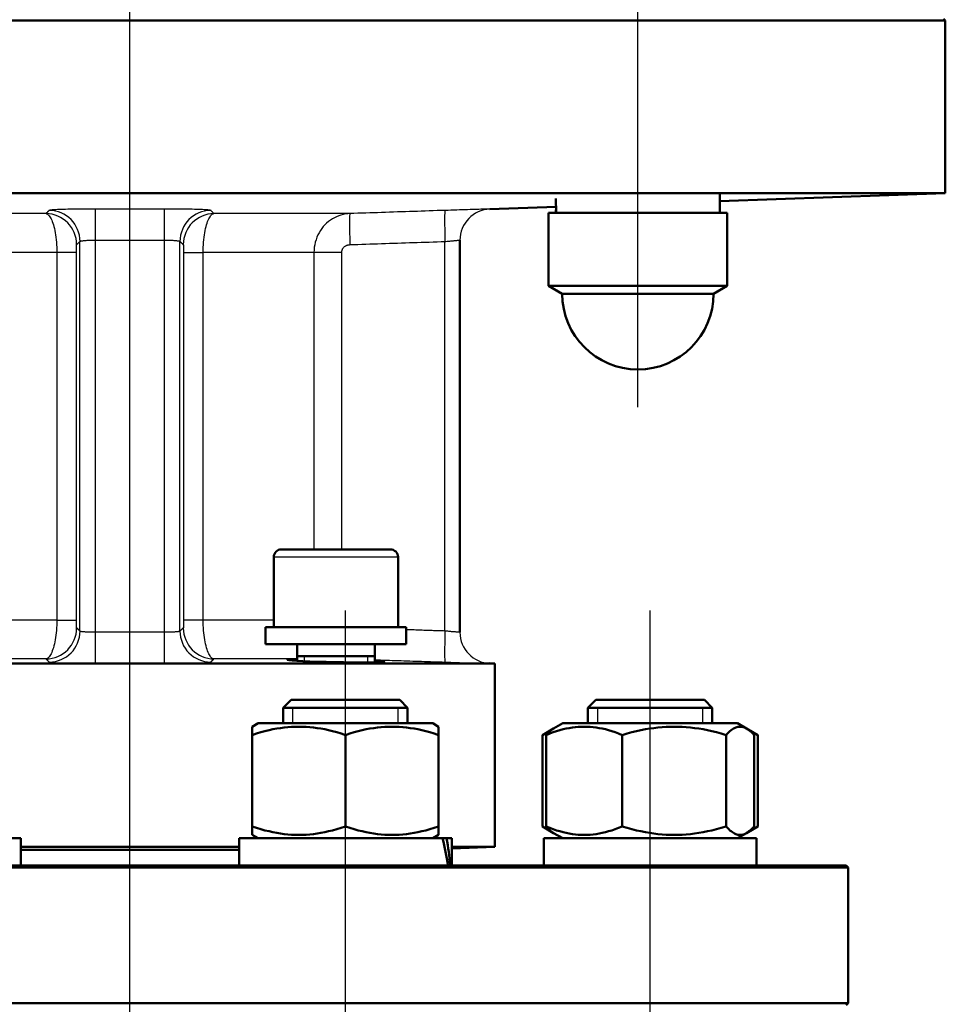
# Model space of a CAD drawing. Header units: millimetres. Extents: x 99 to 904, y 199 to 1215.
# Tile 7 of 12: x 372 to 492, y 782 to 909. Entities that reach past the tile are written whole.
import ezdxf

# ---------------------------------------------------------------- set-up
doc = ezdxf.new("R2010")
doc.units = ezdxf.units.MM
doc.header["$LTSCALE"] = 5
for name, color, linetype, lineweight in [('Gewinde(DIN)', 3, 'Continuous', 25), ('Mittellinie(DIN)', 4, 'Continuous', 25), ('Sichtbare Kanten(DIN)', 7, 'Continuous', 50), ('Sichtbare tangentiale Kanten(DIN)', 3, 'Continuous', 25)]:
    doc.layers.add(name, color=color, linetype=linetype, lineweight=lineweight)

msp = doc.modelspace()

# ---------------------------------------------------------------- linework, layer by layer
at = {"layer": 'Gewinde(DIN)'}
for p, q in [((409.1, 826.85), (409.1, 826.21)), ((417.3, 826.02), (417.3, 826.85)), ((407.63, 820.21), (407.63, 818.21)), ((421.22, 818.21), (421.22, 820.21)), ((446.87, 820.21), (446.87, 818.21)), ((460.46, 818.21), (460.46, 820.21))]:
    msp.add_line(p, q, dxfattribs=at)
at = {"layer": 'Mittellinie(DIN)', "linetype": 'Continuous'}
for p, q in [((386.68, 493.54), (386.68, 1215.24)), ((452.09, 858.91), (452.09, 1056.91)), ((414.43, 689.71), (414.43, 832.71)), ((453.66, 689.71), (453.66, 832.71))]:
    msp.add_line(p, q, dxfattribs=at)
at = {"layer": 'Sichtbare Kanten(DIN)'}
for p, q in [((491.43, 908.91), (491.68, 908.66)), ((491.68, 908.66), (281.79, 908.66)), ((491.68, 886.43), (491.68, 908.66)), ((491.68, 886.43), (283.37, 886.43)), ((462.64, 885.42), (491.68, 886.43)), ((462.64, 883.91), (462.64, 886.27)), ((441.54, 885.44), (441.54, 885.75)), ((433.04, 884.39), (441.55, 884.68)), ((440.59, 883.91), (463.59, 883.91)), ((440.59, 874.52), (440.59, 883.91)), ((463.59, 874.52), (463.59, 883.91)), ((429.18, 829.92), (429.18, 880.4)), ((440.59, 874.52), (463.59, 874.52)), ((442.34, 873.51), (440.59, 874.52)), ((461.84, 873.51), (442.34, 873.51)), ((461.84, 873.51), (463.59, 874.52)), ((406.2, 840.6), (420.2, 840.6)), ((405.2, 839.6), (405.2, 830.6)), ((421.2, 839.6), (421.2, 830.6)), ((422.24, 830.6), (404.15, 830.6)), ((404.15, 830.6), (404.15, 828.4)), ((422.25, 829.84), (422.25, 828.4)), ((422.25, 828.4), (404.15, 828.4)), ((408.2, 828.4), (408.2, 826.25)), ((418.2, 828.4), (418.2, 826.02)), ((408.2, 826.85), (418.2, 826.85)), ((433.68, 825.91), (339.68, 825.91)), ((433.04, 825.93), (433.68, 825.91)), ((433.68, 802.3), (433.68, 825.91)), ((407.43, 821.21), (406.43, 820.21)), ((422.43, 820.21), (406.43, 820.21)), ((406.43, 818.21), (406.43, 820.21)), ((407.43, 821.21), (421.43, 821.21)), ((421.43, 821.21), (422.43, 820.21)), ((422.43, 818.21), (422.43, 820.21)), ((446.66, 821.21), (445.66, 820.21)), ((461.66, 820.21), (445.66, 820.21)), ((445.66, 818.21), (445.66, 820.21)), ((446.66, 821.21), (460.66, 821.21)), ((460.66, 821.21), (461.66, 820.21)), ((461.66, 818.21), (461.66, 820.21)), ((403.18, 818.21), (402.43, 817.77)), ((402.43, 816.7), (402.43, 817.77)), ((425.68, 818.21), (403.18, 818.21)), ((425.68, 818.21), (426.43, 817.77)), ((426.43, 817.77), (426.43, 816.7)), ((442.41, 818.21), (441.24, 817.53)), ((464.91, 818.21), (442.41, 818.21)), ((464.91, 818.21), (466.09, 817.53)), ((402.43, 804.91), (402.43, 816.7)), ((414.43, 804.91), (414.43, 816.7)), ((426.43, 804.91), (426.43, 816.7)), ((441.24, 817.53), (439.81, 816.7)), ((439.81, 804.91), (439.81, 816.7)), ((440.28, 804.91), (440.28, 816.7)), ((450.08, 804.91), (450.08, 816.7)), ((463.46, 804.91), (463.46, 816.7)), ((466.09, 817.53), (467.52, 816.7)), ((467.05, 804.91), (467.05, 816.7)), ((467.52, 804.91), (467.52, 816.7)), ((402.43, 803.84), (402.43, 804.91)), ((426.43, 804.91), (426.43, 803.84)), ((441.24, 804.08), (439.81, 804.91)), ((466.09, 804.08), (467.52, 804.91)), ((403.18, 803.41), (402.43, 803.84)), ((425.68, 803.41), (426.43, 803.84)), ((442.41, 803.41), (441.24, 804.08)), ((464.91, 803.41), (466.09, 804.08)), ((365.15, 803.41), (372.64, 803.41)), ((372.64, 799.91), (372.64, 803.41)), ((400.73, 803.41), (426.95, 803.41)), ((400.73, 799.91), (400.73, 803.41)), ((426.95, 803.41), (427.45, 803.41)), ((427.45, 803.41), (428.13, 803.41)), ((428.13, 799.91), (428.13, 803.41)), ((439.96, 803.41), (467.36, 803.41)), ((439.96, 799.91), (439.96, 803.41)), ((467.36, 799.91), (467.36, 803.41)), ((400.73, 802.3), (372.64, 802.3)), ((400.73, 801.91), (372.64, 801.91)), ((433.68, 802.3), (428.13, 802.3)), ((428.13, 802.11), (433.68, 802.3)), ((294.43, 799.91), (478.93, 799.91)), ((478.93, 799.91), (479.18, 799.66)), ((479.18, 799.66), (294.18, 799.66)), ((479.18, 782.16), (479.18, 799.66)), ((294.18, 782.16), (479.18, 782.16)), ((478.93, 781.91), (479.18, 782.16))]:
    msp.add_line(p, q, dxfattribs=at)
at = {"layer": 'Sichtbare Kanten(DIN)', "flags": 128}
for points in [[(408.2, 826.45), (407.6, 826.44), (407.19, 826.42), (406.98, 826.4), (406.98, 826.37), (407.18, 826.33), (407.58, 826.29), (408.17, 826.25), (408.93, 826.21), (409.83, 826.18), (410.84, 826.14), (411.93, 826.11), (413.06, 826.08), (414.2, 826.06), (415.3, 826.04), (416.33, 826.03), (417.26, 826.02), (418.06, 826.02), (418.69, 826.03), (419.15, 826.04), (419.4, 826.06), (419.45, 826.08), (419.28, 826.11), (418.86, 826.15), (418.2, 826.19)], [(414.43, 816.7), (413.86, 816.88), (413.31, 817.05), (412.78, 817.19), (412.26, 817.32), (411.76, 817.43), (411.26, 817.52), (410.78, 817.6), (410.3, 817.66), (409.83, 817.71), (409.36, 817.75), (408.89, 817.77), (408.43, 817.77), (407.96, 817.77), (407.5, 817.75), (407.03, 817.71), (406.56, 817.66), (406.08, 817.6), (405.59, 817.52), (405.1, 817.43), (404.59, 817.32), (404.07, 817.19), (403.54, 817.05), (402.99, 816.88), (402.43, 816.7)], [(426.43, 816.7), (425.86, 816.88), (425.31, 817.05), (424.78, 817.19), (424.26, 817.32), (423.76, 817.43), (423.26, 817.52), (422.78, 817.6), (422.3, 817.66), (421.83, 817.71), (421.36, 817.75), (420.89, 817.77), (420.43, 817.77), (419.96, 817.77), (419.5, 817.75), (419.03, 817.71), (418.56, 817.66), (418.08, 817.6), (417.59, 817.52), (417.1, 817.43), (416.59, 817.32), (416.07, 817.19), (415.54, 817.05), (414.99, 816.88), (414.43, 816.7)], [(450.08, 816.7), (449.61, 816.88), (449.17, 817.05), (448.73, 817.19), (448.31, 817.32), (447.9, 817.43), (447.49, 817.52), (447.1, 817.6), (446.71, 817.66), (446.32, 817.71), (445.94, 817.75), (445.56, 817.77), (445.18, 817.77), (444.8, 817.77), (444.42, 817.75), (444.04, 817.71), (443.65, 817.66), (443.26, 817.6), (442.86, 817.52), (442.46, 817.43), (442.05, 817.32), (441.62, 817.19), (441.19, 817.05), (440.74, 816.88), (440.28, 816.7)], [(463.46, 816.7), (462.83, 816.88), (462.22, 817.05), (461.62, 817.19), (461.05, 817.32), (460.48, 817.43), (459.93, 817.52), (459.39, 817.6), (458.86, 817.66), (458.33, 817.71), (457.81, 817.75), (457.29, 817.77), (456.77, 817.77), (456.25, 817.77), (455.73, 817.75), (455.21, 817.71), (454.68, 817.66), (454.15, 817.6), (453.61, 817.52), (453.06, 817.43), (452.49, 817.32), (451.91, 817.19), (451.32, 817.05), (450.71, 816.88), (450.08, 816.7)], [(467.05, 816.7), (466.88, 816.88), (466.71, 817.05), (466.56, 817.19), (466.4, 817.32), (466.25, 817.43), (466.1, 817.52), (465.96, 817.6), (465.81, 817.66), (465.67, 817.71), (465.53, 817.75), (465.39, 817.77), (465.25, 817.77), (465.12, 817.77), (464.98, 817.75), (464.84, 817.71), (464.7, 817.66), (464.55, 817.6), (464.41, 817.52), (464.26, 817.43), (464.11, 817.32), (463.95, 817.19), (463.8, 817.05), (463.63, 816.88), (463.46, 816.7)], [(440.79, 817.2), (440.75, 817.19), (440.71, 817.17), (440.67, 817.15), (440.63, 817.13), (440.59, 817.11), (440.55, 817.09), (440.51, 817.08), (440.47, 817.06), (440.43, 817.04), (440.39, 817.02), (440.35, 817), (440.31, 816.98), (440.27, 816.95), (440.23, 816.93), (440.19, 816.91), (440.14, 816.89), (440.1, 816.87), (440.06, 816.84), (440.02, 816.82), (439.98, 816.8), (439.94, 816.78), (439.89, 816.75), (439.85, 816.73), (439.81, 816.7)], [(440.28, 816.7), (440.32, 816.75), (440.37, 816.8), (440.41, 816.84), (440.45, 816.89), (440.49, 816.93), (440.54, 816.97), (440.58, 817.01), (440.62, 817.05), (440.66, 817.09), (440.7, 817.13), (440.74, 817.16), (440.78, 817.2), (440.82, 817.23), (440.86, 817.26), (440.9, 817.3), (440.94, 817.33), (440.98, 817.35), (441.01, 817.38), (441.05, 817.41), (441.09, 817.44), (441.13, 817.46), (441.17, 817.48), (441.2, 817.51), (441.24, 817.53)], [(467.52, 816.7), (467.48, 816.73), (467.43, 816.75), (467.39, 816.78), (467.35, 816.8), (467.31, 816.82), (467.27, 816.84), (467.22, 816.87), (467.18, 816.89), (467.14, 816.91), (467.1, 816.93), (467.06, 816.95), (467.02, 816.98), (466.98, 817), (466.94, 817.02), (466.9, 817.04), (466.86, 817.06), (466.82, 817.08), (466.78, 817.09), (466.74, 817.11), (466.7, 817.13), (466.66, 817.15), (466.62, 817.17), (466.58, 817.19), (466.54, 817.2)], [(402.43, 804.91), (402.99, 804.73), (403.54, 804.57), (404.07, 804.42), (404.59, 804.3), (405.1, 804.19), (405.59, 804.09), (406.08, 804.02), (406.56, 803.95), (407.03, 803.9), (407.5, 803.87), (407.96, 803.85), (408.43, 803.84), (408.89, 803.85), (409.36, 803.87), (409.83, 803.9), (410.3, 803.95), (410.78, 804.02), (411.26, 804.09), (411.76, 804.19), (412.26, 804.3), (412.78, 804.42), (413.31, 804.57), (413.86, 804.73), (414.43, 804.91)], [(414.43, 804.91), (414.99, 804.73), (415.54, 804.57), (416.07, 804.42), (416.59, 804.3), (417.1, 804.19), (417.59, 804.09), (418.08, 804.02), (418.56, 803.95), (419.03, 803.9), (419.5, 803.87), (419.96, 803.85), (420.43, 803.84), (420.89, 803.85), (421.36, 803.87), (421.83, 803.9), (422.3, 803.95), (422.78, 804.02), (423.26, 804.09), (423.76, 804.19), (424.26, 804.3), (424.78, 804.42), (425.31, 804.57), (425.86, 804.73), (426.43, 804.91)], [(439.81, 804.91), (439.85, 804.89), (439.89, 804.86), (439.94, 804.84), (439.98, 804.82), (440.02, 804.79), (440.06, 804.77), (440.1, 804.75), (440.14, 804.72), (440.19, 804.7), (440.23, 804.68), (440.27, 804.66), (440.31, 804.64), (440.35, 804.62), (440.39, 804.6), (440.43, 804.58), (440.47, 804.56), (440.51, 804.54), (440.55, 804.52), (440.59, 804.5), (440.63, 804.48), (440.67, 804.46), (440.71, 804.45), (440.75, 804.43), (440.79, 804.41)], [(440.28, 804.91), (440.74, 804.73), (441.19, 804.57), (441.62, 804.42), (442.05, 804.3), (442.46, 804.19), (442.86, 804.09), (443.26, 804.02), (443.65, 803.95), (444.04, 803.9), (444.42, 803.87), (444.8, 803.85), (445.18, 803.84), (445.56, 803.85), (445.94, 803.87), (446.32, 803.9), (446.71, 803.95), (447.1, 804.02), (447.49, 804.09), (447.9, 804.19), (448.31, 804.3), (448.73, 804.42), (449.17, 804.57), (449.61, 804.73), (450.08, 804.91)], [(441.24, 804.08), (441.2, 804.11), (441.17, 804.13), (441.13, 804.15), (441.09, 804.18), (441.05, 804.2), (441.01, 804.23), (440.98, 804.26), (440.94, 804.29), (440.9, 804.32), (440.86, 804.35), (440.82, 804.38), (440.78, 804.42), (440.74, 804.45), (440.7, 804.49), (440.66, 804.52), (440.62, 804.56), (440.58, 804.6), (440.54, 804.64), (440.49, 804.68), (440.45, 804.73), (440.41, 804.77), (440.37, 804.82), (440.32, 804.86), (440.28, 804.91)], [(450.08, 804.91), (450.71, 804.73), (451.32, 804.57), (451.91, 804.42), (452.49, 804.3), (453.06, 804.19), (453.61, 804.09), (454.15, 804.02), (454.68, 803.95), (455.21, 803.9), (455.73, 803.87), (456.25, 803.85), (456.77, 803.84), (457.29, 803.85), (457.81, 803.87), (458.33, 803.9), (458.86, 803.95), (459.39, 804.02), (459.93, 804.09), (460.48, 804.19), (461.05, 804.3), (461.62, 804.42), (462.22, 804.57), (462.83, 804.73), (463.46, 804.91)], [(463.46, 804.91), (463.63, 804.73), (463.8, 804.57), (463.95, 804.42), (464.11, 804.3), (464.26, 804.19), (464.41, 804.09), (464.55, 804.02), (464.7, 803.95), (464.84, 803.9), (464.98, 803.87), (465.12, 803.85), (465.25, 803.84), (465.39, 803.85), (465.53, 803.87), (465.67, 803.9), (465.81, 803.95), (465.96, 804.02), (466.1, 804.09), (466.25, 804.19), (466.4, 804.3), (466.56, 804.42), (466.71, 804.57), (466.88, 804.73), (467.05, 804.91)], [(466.54, 804.41), (466.58, 804.43), (466.62, 804.45), (466.66, 804.46), (466.7, 804.48), (466.74, 804.5), (466.78, 804.52), (466.82, 804.54), (466.86, 804.56), (466.9, 804.58), (466.94, 804.6), (466.98, 804.62), (467.02, 804.64), (467.06, 804.66), (467.1, 804.68), (467.14, 804.7), (467.18, 804.72), (467.22, 804.75), (467.27, 804.77), (467.31, 804.79), (467.35, 804.82), (467.39, 804.84), (467.43, 804.86), (467.48, 804.89), (467.52, 804.91)]]:
    msp.add_lwpolyline(points, dxfattribs=at)
at = {"layer": 'Sichtbare Kanten(DIN)'}
for centre, radius, start, end in [((433.18, 880.39), 4, 179.8942, 180), ((452.09, 873.51), 9.75, 180, 0), ((406.2, 839.6), 1, 90, 180), ((420.2, 839.6), 1, 0, 90), ((433.18, 829.93), 4, 180, 180.1058)]:
    msp.add_arc(centre, radius, start, end, dxfattribs=at)
for centre, major_axis, ratio, start_param, end_param in [((452.09, 884.77), (0.58, -18.27), 0.576586, 4.657833, 4.741647), ((452.09, 883.04), (0.58, -18.27), 0.576586, 4.610391, 4.646825), ((413.2, 829.84), (0, 15.68), 0.57735, 4.712389, 4.761027), ((414.43, 798.69), (4.28, -23.61), 0.551171, 1.522312, 1.671117), ((414.43, 801.12), (4.28, -23.61), 0.551171, 1.420078, 1.567748)]:
    msp.add_ellipse(centre, major_axis=major_axis, ratio=ratio, start_param=start_param, end_param=end_param, dxfattribs=at)
at = {"layer": 'Sichtbare tangentiale Kanten(DIN)'}
for p, q in [((375.87, 883.83), (362.82, 883.83)), ((382.24, 880.4), (382.25, 884.39)), ((391.12, 880.4), (391.11, 884.39)), ((415.01, 883.83), (397.5, 883.83)), ((433.04, 884.39), (433.04, 884.39)), ((380.24, 830.08), (380.24, 880.23)), ((382.24, 829.92), (382.24, 880.4)), ((391.12, 829.92), (391.12, 880.4)), ((393.12, 830.08), (393.12, 880.23)), ((427.25, 830.08), (427.25, 880.23)), ((377.26, 878.83), (367.46, 878.83)), ((379.78, 878.83), (377.26, 878.83)), ((377.26, 878.83), (377.26, 831.49)), ((379.78, 831.49), (379.78, 878.83)), ((393.59, 878.83), (396.11, 878.83)), ((393.59, 878.83), (393.59, 831.49)), ((410.38, 878.83), (396.11, 878.83)), ((396.11, 831.49), (396.11, 878.83)), ((410.38, 878.83), (410.38, 840.6)), ((413.95, 878.83), (410.38, 878.83)), ((413.95, 840.6), (413.95, 878.83)), ((421.2, 839.6), (405.2, 839.6)), ((377.26, 831.49), (368.17, 831.49)), ((377.26, 831.49), (379.78, 831.49)), ((396.11, 831.49), (393.59, 831.49)), ((405.2, 831.49), (396.11, 831.49)), ((382.25, 825.92), (382.24, 829.92)), ((391.11, 825.92), (391.12, 829.92)), ((375.87, 826.49), (365.17, 826.49)), ((408.2, 826.49), (397.5, 826.49)), ((433.04, 825.92), (433.04, 825.93))]:
    msp.add_line(p, q, dxfattribs=at)
at = {"layer": 'Sichtbare tangentiale Kanten(DIN)', "flags": 128}
for points in [[(376.28, 884.23), (376.26, 884.21), (376.25, 884.2), (376.23, 884.18), (376.21, 884.16), (376.19, 884.14), (376.18, 884.13), (376.16, 884.11), (376.14, 884.09), (376.12, 884.08), (376.11, 884.06), (376.09, 884.04), (376.07, 884.03), (376.06, 884.01), (376.04, 883.99), (376.02, 883.98), (376, 883.96), (375.99, 883.94), (375.97, 883.93), (375.95, 883.91), (375.94, 883.89), (375.92, 883.88), (375.9, 883.86), (375.88, 883.84), (375.87, 883.83)], [(375.87, 883.83), (375.95, 883.81), (376.04, 883.77), (376.12, 883.71), (376.21, 883.63), (376.29, 883.54), (376.37, 883.42), (376.45, 883.29), (376.53, 883.14), (376.61, 882.98), (376.68, 882.79), (376.76, 882.59), (376.82, 882.37), (376.89, 882.14), (376.95, 881.89), (377, 881.63), (377.06, 881.36), (377.1, 881.07), (377.14, 880.77), (377.18, 880.46), (377.21, 880.15), (377.23, 879.82), (377.25, 879.49), (377.26, 879.16), (377.26, 878.83)], [(382.25, 884.39), (381.87, 884.39), (381.49, 884.39), (381.12, 884.39), (380.74, 884.39), (380.38, 884.39), (380.02, 884.39), (379.67, 884.38), (379.33, 884.38), (379, 884.38), (378.68, 884.37), (378.38, 884.36), (378.1, 884.36), (377.83, 884.35), (377.58, 884.34), (377.36, 884.33), (377.15, 884.32), (376.96, 884.31), (376.79, 884.3), (376.65, 884.29), (376.53, 884.28), (376.43, 884.27), (376.35, 884.26), (376.31, 884.24), (376.28, 884.23)], [(391.11, 884.39), (390.74, 884.39), (390.37, 884.39), (390, 884.39), (389.63, 884.39), (389.27, 884.39), (388.9, 884.39), (388.53, 884.39), (388.16, 884.39), (387.79, 884.39), (387.42, 884.39), (387.05, 884.39), (386.68, 884.39), (386.31, 884.39), (385.94, 884.39), (385.58, 884.39), (385.21, 884.39), (384.84, 884.39), (384.47, 884.39), (384.1, 884.39), (383.73, 884.39), (383.36, 884.39), (382.99, 884.39), (382.62, 884.39), (382.25, 884.39)], [(397.08, 884.23), (397.06, 884.24), (397.01, 884.26), (396.94, 884.27), (396.84, 884.28), (396.72, 884.29), (396.57, 884.3), (396.41, 884.31), (396.22, 884.32), (396.01, 884.33), (395.78, 884.34), (395.53, 884.35), (395.26, 884.36), (394.98, 884.36), (394.68, 884.37), (394.37, 884.38), (394.04, 884.38), (393.7, 884.38), (393.35, 884.39), (392.99, 884.39), (392.63, 884.39), (392.25, 884.39), (391.87, 884.39), (391.49, 884.39), (391.11, 884.39)], [(396.11, 878.83), (396.11, 879.16), (396.12, 879.49), (396.14, 879.82), (396.16, 880.14), (396.19, 880.46), (396.22, 880.77), (396.26, 881.07), (396.31, 881.36), (396.36, 881.63), (396.42, 881.89), (396.48, 882.14), (396.54, 882.37), (396.61, 882.59), (396.68, 882.79), (396.75, 882.98), (396.83, 883.14), (396.91, 883.29), (396.99, 883.42), (397.07, 883.54), (397.16, 883.63), (397.24, 883.71), (397.33, 883.77), (397.41, 883.81), (397.5, 883.83)], [(397.5, 883.83), (397.48, 883.84), (397.46, 883.86), (397.45, 883.88), (397.43, 883.89), (397.41, 883.91), (397.4, 883.93), (397.38, 883.94), (397.36, 883.96), (397.34, 883.98), (397.33, 883.99), (397.31, 884.01), (397.29, 884.03), (397.28, 884.04), (397.26, 884.06), (397.24, 884.08), (397.22, 884.09), (397.21, 884.11), (397.19, 884.13), (397.17, 884.14), (397.15, 884.16), (397.14, 884.18), (397.12, 884.2), (397.1, 884.21), (397.08, 884.23)], [(415.01, 883.83), (414.72, 883.81), (414.43, 883.77), (414.13, 883.71), (413.85, 883.63), (413.56, 883.54), (413.28, 883.42), (413.01, 883.29), (412.75, 883.14), (412.49, 882.98), (412.25, 882.79), (412.01, 882.59), (411.79, 882.37), (411.58, 882.14), (411.38, 881.89), (411.2, 881.63), (411.03, 881.36), (410.88, 881.07), (410.75, 880.77), (410.64, 880.46), (410.55, 880.15), (410.47, 879.82), (410.42, 879.49), (410.39, 879.16), (410.38, 878.83)], [(427.26, 884.23), (426.75, 884.21), (426.24, 884.2), (425.73, 884.18), (425.22, 884.16), (424.71, 884.14), (424.2, 884.13), (423.69, 884.11), (423.18, 884.09), (422.67, 884.08), (422.16, 884.06), (421.64, 884.04), (421.13, 884.03), (420.62, 884.01), (420.11, 883.99), (419.6, 883.98), (419.09, 883.96), (418.58, 883.94), (418.07, 883.93), (417.56, 883.91), (417.05, 883.89), (416.54, 883.88), (416.03, 883.86), (415.52, 883.84), (415.01, 883.83)], [(433.04, 884.39), (433.03, 884.39), (432.99, 884.39), (432.93, 884.39), (432.85, 884.39), (432.74, 884.39), (432.61, 884.39), (432.45, 884.38), (432.28, 884.38), (432.08, 884.38), (431.86, 884.37), (431.62, 884.36), (431.36, 884.36), (431.08, 884.35), (430.79, 884.34), (430.49, 884.33), (430.16, 884.32), (429.83, 884.31), (429.49, 884.3), (429.13, 884.29), (428.77, 884.28), (428.4, 884.27), (428.02, 884.26), (427.64, 884.24), (427.26, 884.23)], [(379.78, 878.83), (379.78, 878.9), (379.78, 878.96), (379.78, 879.03), (379.78, 879.09), (379.78, 879.16), (379.78, 879.22), (379.78, 879.28), (379.78, 879.33), (379.79, 879.39), (379.79, 879.44), (379.79, 879.49), (379.79, 879.54), (379.79, 879.58), (379.79, 879.62), (379.8, 879.66), (379.8, 879.69), (379.8, 879.72), (379.8, 879.75), (379.8, 879.77), (379.81, 879.79), (379.81, 879.81), (379.81, 879.82), (379.81, 879.82), (379.82, 879.83)], [(379.82, 879.83), (379.83, 879.85), (379.85, 879.86), (379.87, 879.88), (379.89, 879.89), (379.9, 879.91), (379.92, 879.93), (379.94, 879.94), (379.96, 879.96), (379.98, 879.98), (379.99, 880), (380.01, 880.01), (380.03, 880.03), (380.05, 880.05), (380.06, 880.06), (380.08, 880.08), (380.1, 880.1), (380.12, 880.11), (380.14, 880.13), (380.15, 880.15), (380.17, 880.16), (380.19, 880.18), (380.21, 880.2), (380.23, 880.22), (380.24, 880.23)], [(380.24, 880.23), (380.25, 880.25), (380.27, 880.26), (380.29, 880.27), (380.33, 880.28), (380.37, 880.29), (380.41, 880.3), (380.47, 880.31), (380.53, 880.32), (380.6, 880.33), (380.68, 880.34), (380.76, 880.35), (380.85, 880.36), (380.95, 880.37), (381.05, 880.37), (381.15, 880.38), (381.26, 880.38), (381.38, 880.39), (381.49, 880.39), (381.61, 880.39), (381.74, 880.4), (381.86, 880.4), (381.99, 880.4), (382.11, 880.4), (382.24, 880.4)], [(382.24, 880.4), (382.61, 880.4), (382.98, 880.39), (383.35, 880.39), (383.72, 880.39), (384.09, 880.39), (384.46, 880.39), (384.83, 880.39), (385.2, 880.39), (385.57, 880.39), (385.94, 880.39), (386.31, 880.39), (386.68, 880.39), (387.05, 880.39), (387.42, 880.39), (387.79, 880.39), (388.16, 880.39), (388.53, 880.39), (388.9, 880.39), (389.27, 880.39), (389.64, 880.39), (390.01, 880.39), (390.38, 880.39), (390.75, 880.4), (391.12, 880.4)], [(391.12, 880.4), (391.25, 880.4), (391.38, 880.4), (391.5, 880.4), (391.63, 880.4), (391.75, 880.39), (391.87, 880.39), (391.99, 880.39), (392.1, 880.38), (392.21, 880.38), (392.32, 880.37), (392.42, 880.37), (392.51, 880.36), (392.6, 880.35), (392.68, 880.34), (392.76, 880.33), (392.83, 880.32), (392.89, 880.31), (392.95, 880.3), (393, 880.29), (393.04, 880.28), (393.07, 880.27), (393.1, 880.26), (393.11, 880.25), (393.12, 880.23)], [(393.12, 880.23), (393.14, 880.22), (393.16, 880.2), (393.18, 880.18), (393.19, 880.16), (393.21, 880.15), (393.23, 880.13), (393.25, 880.11), (393.26, 880.1), (393.28, 880.08), (393.3, 880.06), (393.32, 880.05), (393.34, 880.03), (393.35, 880.01), (393.37, 880), (393.39, 879.98), (393.41, 879.96), (393.42, 879.94), (393.44, 879.93), (393.46, 879.91), (393.48, 879.89), (393.5, 879.88), (393.51, 879.86), (393.53, 879.85), (393.55, 879.83)], [(393.55, 879.83), (393.55, 879.82), (393.55, 879.82), (393.56, 879.81), (393.56, 879.79), (393.56, 879.77), (393.56, 879.75), (393.57, 879.72), (393.57, 879.69), (393.57, 879.66), (393.57, 879.62), (393.57, 879.58), (393.58, 879.54), (393.58, 879.49), (393.58, 879.44), (393.58, 879.39), (393.58, 879.33), (393.58, 879.28), (393.58, 879.22), (393.58, 879.16), (393.59, 879.09), (393.59, 879.03), (393.59, 878.96), (393.59, 878.9), (393.59, 878.83)], [(413.95, 878.83), (413.96, 878.9), (413.96, 878.96), (413.98, 879.03), (413.99, 879.09), (414.01, 879.16), (414.04, 879.22), (414.07, 879.28), (414.1, 879.33), (414.14, 879.39), (414.18, 879.44), (414.23, 879.49), (414.28, 879.54), (414.33, 879.58), (414.38, 879.62), (414.44, 879.66), (414.49, 879.69), (414.55, 879.72), (414.61, 879.75), (414.68, 879.77), (414.74, 879.79), (414.81, 879.81), (414.87, 879.82), (414.94, 879.82), (415, 879.83)], [(415, 879.83), (415.52, 879.85), (416.03, 879.86), (416.54, 879.88), (417.05, 879.89), (417.56, 879.91), (418.07, 879.93), (418.58, 879.94), (419.09, 879.96), (419.6, 879.98), (420.11, 880), (420.62, 880.01), (421.13, 880.03), (421.64, 880.05), (422.15, 880.06), (422.66, 880.08), (423.17, 880.1), (423.68, 880.11), (424.19, 880.13), (424.7, 880.15), (425.21, 880.16), (425.72, 880.18), (426.23, 880.2), (426.74, 880.22), (427.25, 880.23)], [(427.25, 880.23), (427.38, 880.25), (427.51, 880.26), (427.63, 880.27), (427.76, 880.28), (427.88, 880.29), (428, 880.3), (428.11, 880.31), (428.22, 880.32), (428.33, 880.33), (428.43, 880.34), (428.53, 880.35), (428.62, 880.36), (428.71, 880.37), (428.79, 880.37), (428.86, 880.38), (428.93, 880.38), (428.99, 880.39), (429.04, 880.39), (429.08, 880.39), (429.12, 880.4), (429.15, 880.4), (429.17, 880.4), (429.18, 880.4), (429.18, 880.4)], [(377.26, 831.49), (377.26, 831.15), (377.25, 830.82), (377.23, 830.49), (377.21, 830.17), (377.18, 829.85), (377.14, 829.55), (377.1, 829.25), (377.06, 828.96), (377, 828.68), (376.95, 828.42), (376.89, 828.18), (376.82, 827.94), (376.76, 827.73), (376.68, 827.52), (376.61, 827.34), (376.53, 827.17), (376.45, 827.02), (376.37, 826.89), (376.29, 826.78), (376.21, 826.68), (376.12, 826.61), (376.04, 826.55), (375.95, 826.51), (375.87, 826.49)], [(379.82, 830.49), (379.81, 830.49), (379.81, 830.5), (379.81, 830.51), (379.81, 830.53), (379.8, 830.54), (379.8, 830.57), (379.8, 830.59), (379.8, 830.62), (379.8, 830.66), (379.79, 830.69), (379.79, 830.73), (379.79, 830.78), (379.79, 830.82), (379.79, 830.87), (379.79, 830.93), (379.78, 830.98), (379.78, 831.04), (379.78, 831.1), (379.78, 831.16), (379.78, 831.22), (379.78, 831.29), (379.78, 831.35), (379.78, 831.42), (379.78, 831.49)], [(393.59, 831.49), (393.59, 831.42), (393.59, 831.35), (393.59, 831.29), (393.59, 831.22), (393.58, 831.16), (393.58, 831.1), (393.58, 831.04), (393.58, 830.98), (393.58, 830.93), (393.58, 830.87), (393.58, 830.82), (393.58, 830.78), (393.57, 830.73), (393.57, 830.69), (393.57, 830.66), (393.57, 830.62), (393.57, 830.59), (393.56, 830.57), (393.56, 830.54), (393.56, 830.53), (393.56, 830.51), (393.55, 830.5), (393.55, 830.49), (393.55, 830.49)], [(397.5, 826.49), (397.41, 826.51), (397.33, 826.55), (397.24, 826.61), (397.16, 826.68), (397.07, 826.78), (396.99, 826.89), (396.91, 827.02), (396.83, 827.17), (396.75, 827.34), (396.68, 827.52), (396.61, 827.72), (396.54, 827.94), (396.48, 828.17), (396.42, 828.42), (396.36, 828.68), (396.31, 828.96), (396.26, 829.25), (396.22, 829.55), (396.19, 829.86), (396.16, 830.17), (396.14, 830.5), (396.12, 830.82), (396.11, 831.15), (396.11, 831.49)], [(380.24, 830.08), (380.23, 830.1), (380.21, 830.12), (380.19, 830.13), (380.17, 830.15), (380.15, 830.17), (380.14, 830.19), (380.12, 830.2), (380.1, 830.22), (380.08, 830.24), (380.06, 830.25), (380.05, 830.27), (380.03, 830.29), (380.01, 830.3), (379.99, 830.32), (379.98, 830.34), (379.96, 830.35), (379.94, 830.37), (379.92, 830.39), (379.9, 830.4), (379.89, 830.42), (379.87, 830.44), (379.85, 830.45), (379.83, 830.47), (379.82, 830.49)], [(393.55, 830.49), (393.53, 830.47), (393.51, 830.45), (393.5, 830.44), (393.48, 830.42), (393.46, 830.4), (393.44, 830.39), (393.42, 830.37), (393.41, 830.35), (393.39, 830.34), (393.37, 830.32), (393.35, 830.3), (393.34, 830.29), (393.32, 830.27), (393.3, 830.25), (393.28, 830.24), (393.26, 830.22), (393.25, 830.2), (393.23, 830.19), (393.21, 830.17), (393.19, 830.15), (393.18, 830.13), (393.16, 830.12), (393.14, 830.1), (393.12, 830.08)], [(427.25, 830.08), (427.04, 830.09), (426.84, 830.1), (426.63, 830.1), (426.42, 830.11), (426.21, 830.12), (426, 830.13), (425.79, 830.13), (425.58, 830.14), (425.37, 830.15), (425.17, 830.15), (424.96, 830.16), (424.75, 830.17), (424.54, 830.17), (424.33, 830.18), (424.12, 830.19), (423.91, 830.19), (423.71, 830.2), (423.5, 830.21), (423.29, 830.22), (423.08, 830.22), (422.87, 830.23), (422.66, 830.24), (422.45, 830.24), (422.25, 830.25)], [(382.24, 829.92), (382.11, 829.92), (381.99, 829.92), (381.86, 829.92), (381.74, 829.92), (381.61, 829.92), (381.49, 829.93), (381.38, 829.93), (381.26, 829.93), (381.15, 829.94), (381.05, 829.94), (380.95, 829.95), (380.85, 829.96), (380.76, 829.96), (380.68, 829.97), (380.6, 829.98), (380.53, 829.99), (380.47, 830), (380.41, 830.01), (380.37, 830.02), (380.33, 830.03), (380.29, 830.05), (380.27, 830.06), (380.25, 830.07), (380.24, 830.08)], [(391.12, 829.92), (390.75, 829.92), (390.38, 829.92), (390.01, 829.92), (389.64, 829.92), (389.27, 829.92), (388.9, 829.93), (388.53, 829.93), (388.16, 829.93), (387.79, 829.93), (387.42, 829.93), (387.05, 829.93), (386.68, 829.93), (386.31, 829.93), (385.94, 829.93), (385.57, 829.93), (385.2, 829.93), (384.83, 829.93), (384.46, 829.93), (384.09, 829.92), (383.72, 829.92), (383.35, 829.92), (382.98, 829.92), (382.61, 829.92), (382.24, 829.92)], [(393.12, 830.08), (393.11, 830.07), (393.1, 830.06), (393.07, 830.05), (393.04, 830.03), (393, 830.02), (392.95, 830.01), (392.89, 830), (392.83, 829.99), (392.76, 829.98), (392.68, 829.97), (392.6, 829.96), (392.51, 829.96), (392.42, 829.95), (392.32, 829.94), (392.21, 829.94), (392.1, 829.93), (391.99, 829.93), (391.87, 829.93), (391.75, 829.92), (391.63, 829.92), (391.5, 829.92), (391.38, 829.92), (391.25, 829.92), (391.12, 829.92)], [(429.18, 829.92), (429.18, 829.92), (429.17, 829.92), (429.15, 829.92), (429.12, 829.92), (429.08, 829.92), (429.04, 829.93), (428.99, 829.93), (428.93, 829.93), (428.86, 829.94), (428.79, 829.94), (428.71, 829.95), (428.62, 829.96), (428.53, 829.96), (428.43, 829.97), (428.33, 829.98), (428.22, 829.99), (428.11, 830), (428, 830.01), (427.88, 830.02), (427.76, 830.03), (427.63, 830.05), (427.51, 830.06), (427.38, 830.07), (427.25, 830.08)], [(375.87, 826.49), (375.88, 826.47), (375.9, 826.46), (375.92, 826.44), (375.94, 826.42), (375.95, 826.41), (375.97, 826.39), (375.99, 826.37), (376, 826.36), (376.02, 826.34), (376.04, 826.32), (376.06, 826.31), (376.07, 826.29), (376.09, 826.27), (376.11, 826.26), (376.12, 826.24), (376.14, 826.22), (376.16, 826.2), (376.18, 826.19), (376.19, 826.17), (376.21, 826.15), (376.23, 826.14), (376.25, 826.12), (376.26, 826.1), (376.28, 826.09)], [(397.08, 826.09), (397.1, 826.1), (397.12, 826.12), (397.14, 826.14), (397.15, 826.15), (397.17, 826.17), (397.19, 826.19), (397.21, 826.2), (397.22, 826.22), (397.24, 826.24), (397.26, 826.26), (397.28, 826.27), (397.29, 826.29), (397.31, 826.31), (397.33, 826.32), (397.34, 826.34), (397.36, 826.36), (397.38, 826.37), (397.4, 826.39), (397.41, 826.41), (397.43, 826.42), (397.45, 826.44), (397.46, 826.46), (397.48, 826.47), (397.5, 826.49)], [(376.28, 826.09), (376.31, 826.07), (376.35, 826.06), (376.43, 826.05), (376.53, 826.04), (376.65, 826.03), (376.79, 826.01), (376.96, 826), (377.15, 825.99), (377.36, 825.98), (377.58, 825.98), (377.83, 825.97), (378.1, 825.96), (378.38, 825.95), (378.68, 825.95), (379, 825.94), (379.33, 825.94), (379.67, 825.93), (380.02, 825.93), (380.38, 825.93), (380.74, 825.92), (381.12, 825.92), (381.49, 825.92), (381.87, 825.92), (382.25, 825.92)], [(382.25, 825.92), (382.62, 825.92), (382.99, 825.92), (383.36, 825.93), (383.73, 825.93), (384.1, 825.93), (384.47, 825.93), (384.84, 825.93), (385.21, 825.93), (385.58, 825.93), (385.94, 825.93), (386.31, 825.93), (386.68, 825.93), (387.05, 825.93), (387.42, 825.93), (387.79, 825.93), (388.16, 825.93), (388.53, 825.93), (388.9, 825.93), (389.27, 825.93), (389.63, 825.93), (390, 825.93), (390.37, 825.92), (390.74, 825.92), (391.11, 825.92)], [(391.11, 825.92), (391.49, 825.92), (391.87, 825.92), (392.25, 825.92), (392.63, 825.92), (392.99, 825.93), (393.35, 825.93), (393.7, 825.93), (394.04, 825.94), (394.37, 825.94), (394.68, 825.95), (394.98, 825.95), (395.26, 825.96), (395.53, 825.97), (395.78, 825.98), (396.01, 825.98), (396.22, 825.99), (396.41, 826), (396.57, 826.01), (396.72, 826.03), (396.84, 826.04), (396.94, 826.05), (397.01, 826.06), (397.06, 826.07), (397.08, 826.09)], [(418.2, 826.39), (418.58, 826.37), (418.95, 826.36), (419.33, 826.35), (419.71, 826.34), (420.09, 826.32), (420.46, 826.31), (420.84, 826.3), (421.22, 826.29), (421.6, 826.27), (421.97, 826.26), (422.35, 826.25), (422.73, 826.24), (423.1, 826.22), (423.48, 826.21), (423.86, 826.2), (424.24, 826.19), (424.61, 826.17), (424.99, 826.16), (425.37, 826.15), (425.75, 826.14), (426.12, 826.12), (426.5, 826.11), (426.88, 826.1), (427.26, 826.09)], [(427.26, 826.09), (427.64, 826.07), (428.02, 826.06), (428.4, 826.05), (428.77, 826.04), (429.13, 826.03), (429.49, 826.01), (429.83, 826), (430.16, 825.99), (430.49, 825.98), (430.79, 825.98), (431.08, 825.97), (431.36, 825.96), (431.62, 825.95), (431.86, 825.95), (432.08, 825.94), (432.28, 825.94), (432.45, 825.93), (432.61, 825.93), (432.74, 825.93), (432.85, 825.92), (432.93, 825.92), (432.99, 825.92), (433.03, 825.92), (433.04, 825.92)]]:
    msp.add_lwpolyline(points, dxfattribs=at)
at = {"layer": 'Sichtbare tangentiale Kanten(DIN)'}
for centre, major_axis, ratio, start_param, end_param in [((375.82, 879.83), (-2.71, 2.94), 0.998874, 3.968225, 5.525445), ((376.25, 880.23), (-2.77, 2.89), 0.99883, 3.947982, 5.508936), ((397.12, 880.23), (2.77, 2.89), 0.99883, 0.774249, 2.335204), ((397.55, 879.83), (2.71, 2.94), 0.998874, 0.757741, 2.31496), ((415.14, 879.83), (-0.13, 4), 0.034881, 0.012454, 1.569674), ((427.39, 880.23), (-0.13, 4), 0.03488, 0.008673, 1.569627), ((433.18, 880.4), (-4, 0), 0.999994, 4.747137, 6.283185), ((375.82, 830.49), (2.71, 2.94), 0.998874, 3.899333, 5.456553), ((397.55, 830.49), (-2.71, 2.94), 0.998874, 0.826633, 2.383852), ((376.25, 830.08), (2.77, 2.89), 0.99883, 3.915842, 5.476796), ((397.12, 830.08), (-2.77, 2.89), 0.99883, 0.806389, 2.367343), ((427.39, 830.08), (-0.13, -4), 0.03488, 4.713558, 6.274513), ((433.18, 829.92), (-4, 0), 0.999994, 0, 1.536048)]:
    msp.add_ellipse(centre, major_axis=major_axis, ratio=ratio, start_param=start_param, end_param=end_param, dxfattribs=at)

doc.saveas('drawing.dxf')
